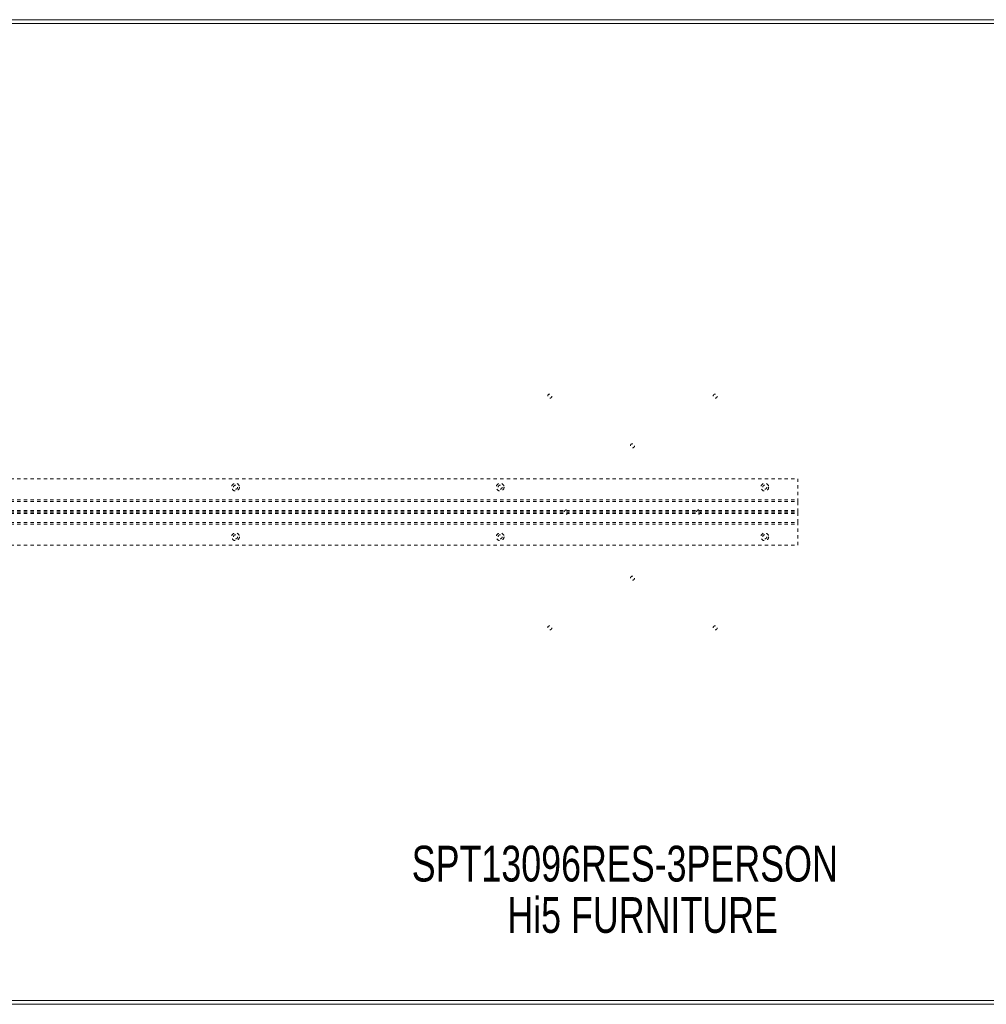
# Model space of a CAD drawing. Header units: inches. Extents: x 20.5 to 116, y 46.2 to 75.9.
# Tile 3 of 7: x 49.8 to 79, y 46.2 to 75.9. Entities that reach past the tile are written whole.
import ezdxf

# ---------------------------------------------------------------- set-up
doc = ezdxf.new("R2010")
doc.units = ezdxf.units.IN
doc.header["$MEASUREMENT"] = 0
doc.linetypes.add('SLD-Dashed', pattern=[0.075, 0.05, -0.025])
doc.linetypes.add('SLD-Solid', pattern=[0])
doc.layers.add('HI5-SYMBOLTEXT', color=5, linetype='SLD-Solid')
doc.styles.add('SLDTEXTSTYLE0', font='TXT', dxfattribs={"width": 0.75})

# ---------------------------------------------------------------- blocks, each defined once
blk = doc.blocks.new('SW_NOTE_0')
at = {"layer": 'HI5-SYMBOLTEXT', "color": 0, "char_height": 1.08, "attachment_point": 1, "style": 'SLDTEXTSTYLE0'}
for s, insert in [('SPT13096RES-3PERSON', (0, 1.392)), ('Hi5 FURNITURE', (2.89, -0.16))]:
    blk.add_mtext(s, dxfattribs=dict(at, insert=insert))

msp = doc.modelspace()

# ---------------------------------------------------------------- linework, layer by layer
at = {"color": 7, "linetype": 'SLD-Solid', "lineweight": 15}
for p, q in [((20.538, 75.948), (116.038, 75.948)), ((115.92, 75.829), (20.656, 75.829)), ((20.656, 75.829), (115.92, 75.829)), ((116.038, 46.198), (20.538, 46.198)), ((20.656, 46.316), (115.92, 46.316)), ((115.92, 46.316), (20.656, 46.316))]:
    msp.add_line(p, q, dxfattribs=at)
at = {"color": 7, "linetype": 'SLD-Dashed', "lineweight": 0}
for p, q in [((31.288, 62.073), (73.288, 62.073)), ((73.288, 61.385), (73.288, 62.073)), ((31.288, 61.436), (73.288, 61.436)), ((31.288, 61.385), (73.288, 61.385)), ((73.288, 61.082), (73.288, 61.385)), ((31.288, 61.118), (73.288, 61.118)), ((31.288, 61.082), (73.288, 61.082)), ((31.288, 61.063), (73.288, 61.063)), ((31.288, 61.027), (73.288, 61.027)), ((73.288, 61.063), (73.288, 61.082)), ((73.288, 60.76), (73.288, 61.063)), ((31.288, 60.76), (73.288, 60.76)), ((31.288, 60.709), (73.288, 60.709)), ((73.288, 60.073), (73.288, 60.76)), ((31.288, 60.073), (73.288, 60.073))]:
    msp.add_line(p, q, dxfattribs=at)
for centre, radius in [((65.788, 64.573), 0.0625), ((70.788, 64.573), 0.0625), ((68.288, 63.073), 0.0625), ((56.288, 61.823), 0.117), ((56.288, 61.823), 0.0625), ((64.288, 61.823), 0.117), ((64.288, 61.823), 0.0625), ((72.288, 61.823), 0.117), ((72.288, 61.823), 0.0625), ((66.288, 61.073), 0.0625), ((70.288, 61.073), 0.0625), ((56.288, 60.323), 0.117), ((64.288, 60.323), 0.117), ((72.288, 60.323), 0.117), ((56.288, 60.323), 0.0625), ((64.288, 60.323), 0.0625), ((72.288, 60.323), 0.0625), ((68.288, 59.073), 0.0625), ((65.788, 57.573), 0.0625), ((70.788, 57.573), 0.0625)]:
    msp.add_circle(centre, radius, dxfattribs=at)

# ---------------------------------------------------------------- block references
at = {"layer": 'HI5-SYMBOLTEXT', "color": 5}
msp.add_blockref('SW_NOTE_0', (61.613, 49.596), dxfattribs=at)

doc.saveas('drawing.dxf')
